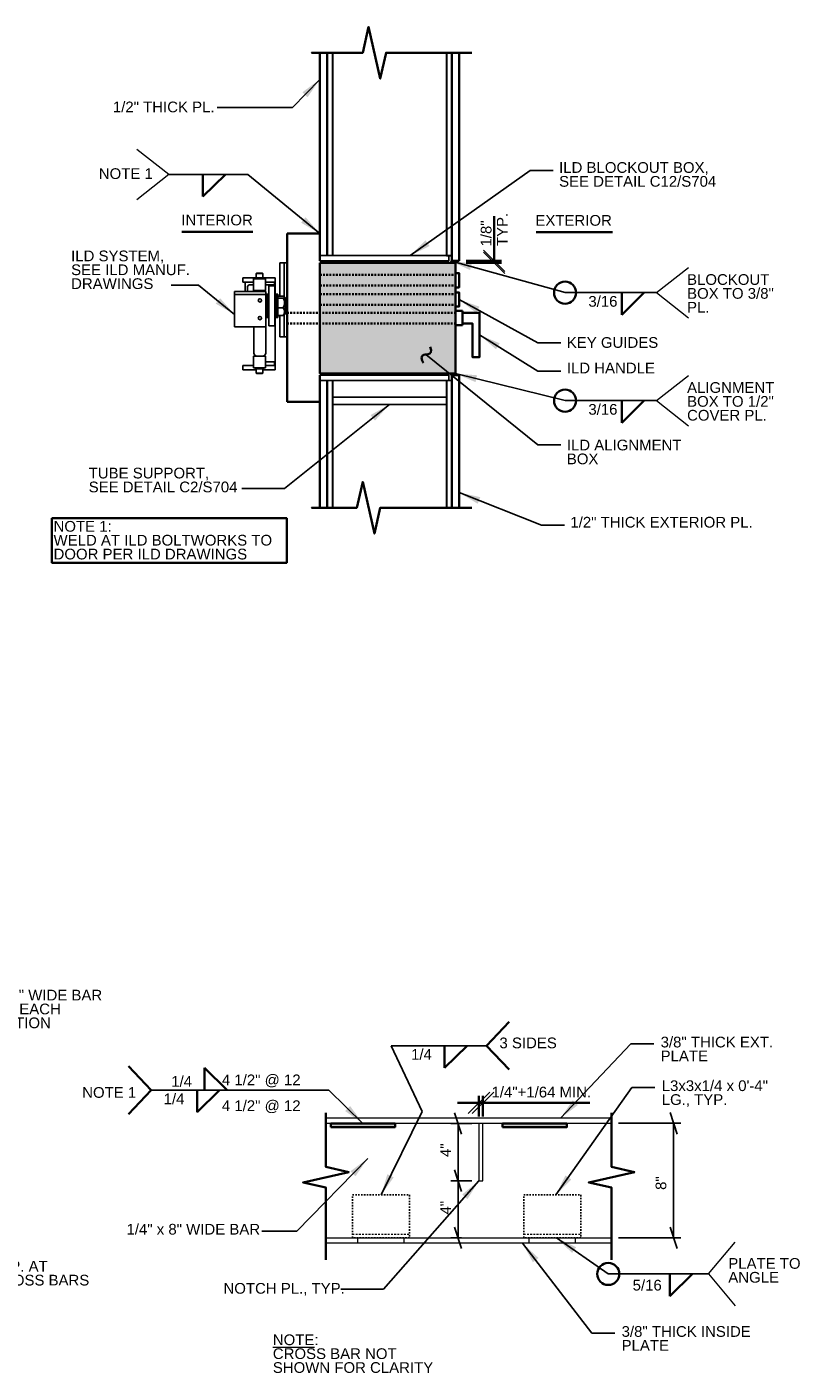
# Model space of a CAD drawing. Header units: inches. Extents: x -829 to 2226, y 10 to 4755.
# Tile 34 of 54: x 717 to 772, y 442 to 536. Entities that reach past the tile are written whole.
import ezdxf
from ezdxf.enums import TextEntityAlignment as Align

# ---------------------------------------------------------------- set-up
doc = ezdxf.new("R2010")
doc.units = ezdxf.units.IN
doc.header["$LTSCALE"] = 0.5
doc.header["$MEASUREMENT"] = 0
doc.linetypes.add('HIDDEN', pattern=[0.375, 0.25, -0.125])
doc.linetypes.add('HIDDEN2', pattern=[0.1875, 0.125, -0.0625])
for name, color, linetype, lineweight in [('G-ANNO-DIM', 7, 'Continuous', 0), ('G-ANNO-DIMS', 7, 'Continuous', 35), ('G-ANNO-PATT', 7, 'Continuous', 18), ('G-ANNO-TEXT', 7, 'Continuous', 35), ('S-BRAC-HORZ', 7, 'Continuous', 30), ('S-FSTN-MISC', 7, 'Continuous', 25), ('S-WALL-SHEA', 7, 'Continuous', 35)]:
    doc.layers.add(name, color=color, linetype=linetype, lineweight=lineweight)
doc.styles.add('AEC 1 1_2_1 0 Scale', font='arial.ttf', dxfattribs={"height": 0.75})
doc.dimstyles.new("1 1 2 1'-0", dxfattribs={"dimtxt": 0.75, "dimasz": 1.5, "dimexe": 0.5, "dimexo": 0.5, "dimgap": 0.5, "dimtad": 1, "dimdec": 4, "dimzin": 15, "dimdsep": 46, "dimlunit": 4, "dimtxsty": 'AEC 1 1_2_1 0 Scale', "dimblk": '_Oblique_0.3', "dimcen": 0.09, "dimadec": 4, "dimazin": 3, "dimtfac": 1, "dimtdec": 4, "dimtofl": 0, "dimtmove": 0, "dimatfit": 3, "dimfxl": 1, "dimfrac": 2, "dimtolj": 1, "dimtzin": 15, "dimarcsym": 0})

# ---------------------------------------------------------------- blocks, each defined once
blk = doc.blocks.new('_Oblique_0.3')
at = {"color": 0, "linetype": 'ByBlock', "lineweight": -2}
for p, q in [((0, 0), (-1, 0)), ((0.5, 0.167), (-0.5, -0.167))]:
    blk.add_line(p, q, dxfattribs=at)
blk = doc.blocks.new('*D128')
at = {"layer": 'Defpoints', "color": 0, "transparency": 16777216}
for p in [(758.439, 459.192), (762.79, 459.192), (758.439, 451.177)]:
    blk.add_point(p, dxfattribs=at)
at = {"layer": 'G-ANNO-DIMS', "color": 0, "lineweight": -2, "transparency": 16777216}
for p, q in [((758.939, 459.192), (763.29, 459.192)), ((762.79, 452.677), (762.79, 457.692)), ((758.939, 451.177), (763.29, 451.177))]:
    blk.add_line(p, q, dxfattribs=at)
at = {"layer": 'G-ANNO-DIMS', "color": 0, "lineweight": -2, "transparency": 16777216, "xscale": 1.5, "yscale": 1.5, "zscale": 1.5}
for p, rotation in [((762.79, 459.192), 90), ((762.79, 451.177), 270)]:
    blk.add_blockref('_Oblique_0.3', p, dxfattribs=dict(at, rotation=rotation))
at = {"layer": 'G-ANNO-DIMS', "color": 0, "transparency": 16777216, "insert": (761.907, 454.717), "char_height": 0.75, "attachment_point": 5, "rotation": 90, "style": 'AEC 1 1_2_1 0 Scale'}
blk.add_mtext('\\A1;  8"', dxfattribs=at)
blk = doc.blocks.new('*D129')
at = {"layer": 'Defpoints', "color": 0, "transparency": 16777216}
for p in [(747.687, 459.177), (749.153, 459.177), (749.153, 455.177)]:
    blk.add_point(p, dxfattribs=at)
at = {"layer": 'G-ANNO-DIMS', "color": 0, "lineweight": -2, "transparency": 16777216}
for p, q in [((748.653, 459.177), (747.187, 459.177)), ((747.687, 456.677), (747.687, 457.677)), ((748.653, 455.177), (747.187, 455.177))]:
    blk.add_line(p, q, dxfattribs=at)
at = {"layer": 'G-ANNO-DIMS', "color": 0, "lineweight": -2, "transparency": 16777216, "xscale": 1.5, "yscale": 1.5, "zscale": 1.5}
for p, rotation in [((747.687, 459.177), 90), ((747.687, 455.177), 270)]:
    blk.add_blockref('_Oblique_0.3', p, dxfattribs=dict(at, rotation=rotation))
at = {"layer": 'G-ANNO-DIMS', "color": 0, "transparency": 16777216, "insert": (746.812, 457.31), "char_height": 0.75, "attachment_point": 5, "rotation": 90, "style": 'AEC 1 1_2_1 0 Scale'}
blk.add_mtext('\\A1;4"', dxfattribs=at)
blk = doc.blocks.new('_Oblique')
at = {"color": 0, "linetype": 'ByBlock', "lineweight": -2}
blk.add_line((-0.5, -0.5), (0.5, 0.5), dxfattribs=at)
blk = doc.blocks.new('*D138')
at = {"layer": 'Defpoints', "color": 0, "transparency": 16777216}
for p in [(749.153, 455.177), (747.687, 451.177), (748.434, 451.177)]:
    blk.add_point(p, dxfattribs=at)
at = {"layer": 'G-ANNO-DIMS', "color": 0, "lineweight": -2, "transparency": 16777216}
for p, q in [((748.653, 455.177), (747.187, 455.177)), ((747.687, 453.677), (747.687, 452.677)), ((747.934, 451.177), (747.187, 451.177))]:
    blk.add_line(p, q, dxfattribs=at)
at = {"layer": 'G-ANNO-DIMS', "color": 0, "lineweight": -2, "transparency": 16777216, "xscale": 1.5, "yscale": 1.5, "zscale": 1.5}
for p, rotation in [((747.687, 455.177), 90), ((747.687, 451.177), 270)]:
    blk.add_blockref('_Oblique_0.3', p, dxfattribs=dict(at, rotation=rotation))
at = {"layer": 'G-ANNO-DIMS', "color": 0, "transparency": 16777216, "insert": (746.812, 453.284), "char_height": 0.75, "attachment_point": 5, "rotation": 90, "style": 'AEC 1 1_2_1 0 Scale'}
blk.add_mtext('\\A1;4"', dxfattribs=at)

msp = doc.modelspace()

# ---------------------------------------------------------------- hatches: boundary and pattern name
at = {"layer": 'G-ANNO-PATT', "transparency": 33554457, "extrusion": (0, 0, -1)}
msp.add_hatch(color=5, dxfattribs=at).paths.add_polyline_path([(-747.51007, 511.68242), (-747.51007, 519.43924), (-738.01007, 519.43924), (-738.01007, 511.68924)])
at = {"layer": 'G-ANNO-PATT'}
h = msp.add_hatch(color=5, dxfattribs=at)
h.dxf.hatch_style = 1
h.paths.add_polyline_path([(684.09357, 461.22858), (684.09357, 460.97858), (685.35759, 460.97858), (685.35759, 461.22858)])
h.paths.add_polyline_path([(690.98259, 461.22858), (690.98259, 459.22858), (691.23259, 459.22858), (691.23259, 461.22858)])
h.paths.add_polyline_path([(691.48259, 461.22858), (691.48259, 459.22858), (691.73259, 459.22858), (691.73259, 461.22858)])
h.paths.add_polyline_path([(690.98259, 455.22858), (690.98259, 453.22858), (691.23259, 453.22858), (691.23259, 455.22858)])
h.paths.add_polyline_path([(691.48259, 455.22858), (691.48259, 453.22858), (691.73259, 453.22858), (691.73259, 455.22858)])
h.paths.add_polyline_path([(692.85759, 461.22858), (692.85759, 460.97858), (697.35759, 460.97858), (697.35759, 461.22858)])
h.paths.add_polyline_path([(702.98259, 461.22858), (702.98259, 459.22858), (703.23259, 459.22858), (703.23259, 461.22858)])
h.paths.add_polyline_path([(703.48259, 461.22858), (703.48259, 459.22858), (703.73259, 459.22858), (703.73259, 461.22858)])
h.paths.add_polyline_path([(704.85759, 461.22858), (704.85759, 460.97858), (709.35759, 460.97858), (709.35759, 461.22858)])
h.paths.add_polyline_path([(702.98259, 455.22858), (702.98259, 453.22858), (703.23259, 453.22858), (703.23259, 455.22858)])
h.paths.add_polyline_path([(703.48259, 455.22858), (703.48259, 453.22858), (703.73259, 453.22858), (703.73259, 455.22858)])
h.paths.add_polyline_path([(738.77839, 459.1765), (738.77839, 458.9265), (743.27839, 458.9265), (743.27839, 459.1765)])
h.paths.add_polyline_path([(755.30839, 458.9265), (755.30839, 459.1765), (750.80839, 459.1765), (750.80839, 458.9265)])
h.paths.add_polyline_path([(790.02744, 458.91171), (790.02744, 459.15847), (785.52744, 459.15847), (785.52744, 458.91171)])
h.paths.add_polyline_path([(797.55744, 458.91171), (802.05744, 458.91171), (802.05744, 459.15847), (797.55744, 459.15847)])

# ---------------------------------------------------------------- linework, layer by layer
at = {"color": 7, "linetype": 'Continuous'}
for p, q in [((735.19924, 519.43924, -36.01993), (735.19924, 519.23299, -36.01993)), ((735.51274, 519.43924, -36.01993), (735.19924, 519.43924, -36.01993)), ((735.51274, 519.43924, -36.01993), (735.51274, 519.23299, -36.01993)), ((735.51274, 519.43924, -36.01993), (735.51274, 519.23299, -36.01993)), ((735.70992, 519.43924, -36.01993), (735.51274, 519.43924, -36.01993)), ((732.61617, 518.06775, -36.01993), (732.61617, 518.37713, -36.01993)), ((732.61617, 518.37713, -36.01993), (733.49768, 518.37713, -36.01993)), ((734.19192, 518.31525, -36.01993), (733.36692, 518.31525, -36.01993)), ((733.36692, 517.49025, -36.01993), (733.36692, 518.31525, -36.01993)), ((733.49768, 518.3928, -36.01993), (734.06115, 518.3928, -36.01993)), ((733.49768, 518.31525, -36.01993), (733.49768, 518.3928, -36.01993)), ((733.54738, 518.67898, -36.01993), (733.57059, 518.70218, -36.01993)), ((733.54738, 518.67898, -36.01993), (734.01145, 518.67898, -36.01993)), ((733.54738, 518.3928, -36.01993), (733.54738, 518.67898, -36.01993)), ((733.57059, 518.70218, -36.01993), (733.98824, 518.70218, -36.01993)), ((733.98824, 518.70218, -36.01993), (734.01145, 518.67898, -36.01993)), ((734.01145, 518.67898, -36.01993), (734.01145, 518.3928, -36.01993)), ((734.06115, 518.3928, -36.01993), (734.06115, 518.31525, -36.01993)), ((734.06115, 518.37713, -36.01993), (734.88492, 518.37713, -36.01993)), ((734.19192, 517.49025, -36.01993), (734.19192, 518.31525, -36.01993)), ((734.88492, 518.37713, -36.01993), (734.88492, 517.24853, -36.01993)), ((735.19924, 519.23299, -36.01993), (735.19924, 517.0987, -36.01993)), ((735.51274, 519.23299, -36.01993), (735.51274, 517.06073, -36.01993)), ((735.51274, 519.23299, -36.01993), (735.51274, 517.06073, -36.01993)), ((734.21667, 517.416, -36.01993), (732.02888, 517.416, -36.01993)), ((732.02888, 517.3665, -36.01993), (732.02888, 517.416, -36.01993)), ((732.77044, 518.06775, -36.01993), (732.61617, 518.06775, -36.01993)), ((732.77044, 518.06775, -36.01993), (732.77044, 517.416, -36.01993)), ((733.36692, 518.06775, -36.01993), (732.77044, 518.06775, -36.01993)), ((732.92967, 517.6965, -36.01993), (732.92967, 517.416, -36.01993)), ((733.36692, 517.90275, -36.01993), (733.13592, 517.90275, -36.01993)), ((734.19192, 517.49025, -36.01993), (733.36692, 517.49025, -36.01993)), ((734.83294, 518.06775, -36.01993), (734.19192, 518.06775, -36.01993)), ((734.88492, 517.90275, -36.01993), (734.19192, 517.90275, -36.01993)), ((734.21667, 517.3665, -36.01993), (734.21667, 517.416, -36.01993)), ((734.44024, 515.03175, -36.01993), (734.44024, 517.8153, -36.01993)), ((734.85274, 517.8153, -36.01993), (734.44024, 517.8153, -36.01993)), ((734.88492, 518.06775, -36.01993), (734.83294, 518.06775, -36.01993)), ((734.83294, 518.06775, -36.01993), (734.83294, 517.90275, -36.01993)), ((734.85274, 515.03175, -36.01993), (734.85274, 517.8153, -36.01993)), ((732.02888, 517.20975, -36.01993), (732.02888, 517.3665, -36.01993)), ((734.21667, 517.20975, -36.01993), (732.02888, 517.20975, -36.01993)), ((732.02888, 517.053, -36.01993), (732.02888, 517.20975, -36.01993)), ((732.02888, 515.09775, -36.01993), (732.02888, 517.053, -36.01993)), ((734.21667, 517.20975, -36.01993), (734.21667, 517.3665, -36.01993)), ((734.21667, 517.053, -36.01993), (734.21667, 517.20975, -36.01993)), ((734.21667, 515.09775, -36.01993), (734.21667, 517.053, -36.01993)), ((734.21667, 516.83603, -36.01993), (734.23399, 516.83603, -36.01993)), ((734.23399, 517.17529, -36.01993), (734.23399, 517.24853, -36.01993)), ((734.23399, 517.24853, -36.01993), (734.33712, 517.24853, -36.01993)), ((734.23399, 515.59853, -36.01993), (734.23399, 517.17529, -36.01993)), ((734.33712, 517.17529, -36.01993), (734.33712, 517.24853, -36.01993)), ((734.33712, 517.23133, -36.01993), (734.33712, 517.24853, -36.01993)), ((734.33712, 517.24853, -36.01993), (734.44024, 517.24853, -36.01993)), ((734.33712, 515.59853, -36.01993), (734.33712, 517.23133, -36.01993)), ((734.33712, 515.59853, -36.01993), (734.33712, 517.17529, -36.01993)), ((734.85274, 517.24853, -36.01993), (734.95587, 517.24853, -36.01993)), ((734.95587, 517.24853, -36.01993), (734.95587, 515.59853, -36.01993)), ((734.95587, 516.55356, -36.01993), (734.95587, 517.24853, -36.01993)), ((734.95587, 517.24853, -36.01993), (735.07219, 517.24853, -36.01993)), ((734.95587, 515.59853, -36.01993), (734.95587, 516.55356, -36.01993)), ((735.07219, 517.24853, -36.01993), (735.07219, 515.59853, -36.01993)), ((735.07219, 517.0987, -36.01993), (735.43765, 517.0987, -36.01993)), ((735.07219, 516.96347, -36.01993), (735.43765, 516.96347, -36.01993)), ((735.52172, 517.05392, -36.01993), (735.57462, 517.00103, -36.01993)), ((735.57462, 515.84603, -36.01993), (735.57462, 517.00103, -36.01993)), ((734.23399, 516.01103, -36.01993), (734.21667, 516.01103, -36.01993)), ((734.33712, 515.59853, -36.01993), (734.23399, 515.59853, -36.01993)), ((734.44024, 515.59853, -36.01993), (734.33712, 515.59853, -36.01993)), ((734.95587, 515.59853, -36.01993), (734.85274, 515.59853, -36.01993)), ((734.88492, 515.59853, -36.01993), (734.88492, 511.9335, -36.01993)), ((735.07219, 515.59853, -36.01993), (734.95587, 515.59853, -36.01993)), ((735.07219, 516.28829, -36.01993), (735.43765, 516.28829, -36.01993)), ((735.07219, 515.74836, -36.01993), (735.43765, 515.74836, -36.01993)), ((735.19924, 515.74836, -36.01993), (735.19924, 514.45838, -36.01993)), ((735.51274, 515.78633, -36.01993), (735.51274, 514.45838, -36.01993)), ((735.51274, 515.78633, -36.01993), (735.51274, 514.45838, -36.01993)), ((735.57462, 515.84603, -36.01993), (735.52172, 515.79314, -36.01993)), ((732.02888, 514.941, -36.01993), (732.02888, 515.09775, -36.01993)), ((734.21667, 514.941, -36.01993), (732.02888, 514.941, -36.01993)), ((733.39167, 514.941, -36.01993), (733.39167, 513.10913, -36.01993)), ((734.21667, 514.941, -36.01993), (734.21667, 515.09775, -36.01993)), ((734.21667, 514.941, -36.01993), (734.21667, 513.10913, -36.01993)), ((734.85274, 515.03175, -36.01993), (734.44024, 515.03175, -36.01993)), ((735.19924, 514.25213, -36.01993), (735.19924, 514.45838, -36.01993)), ((735.51274, 514.25213, -36.01993), (735.19924, 514.25213, -36.01993)), ((735.51274, 514.25213, -36.01993), (735.51274, 514.45838, -36.01993)), ((735.51274, 514.45838, -36.01993), (735.51274, 514.25213, -36.01993)), ((735.70992, 514.25213, -36.01993), (735.51274, 514.25213, -36.01993)), ((733.36692, 512.90288, -36.01993), (733.59792, 512.90288, -36.01993)), ((733.36692, 512.90288, -36.01993), (733.36692, 512.07788, -36.01993)), ((733.59792, 512.90288, -36.01993), (734.01042, 512.90288, -36.01993)), ((734.01042, 512.90288, -36.01993), (734.19192, 512.90288, -36.01993)), ((734.19192, 512.90288, -36.01993), (734.19192, 512.07788, -36.01993)), ((732.61617, 512.24288, -36.01993), (732.61617, 511.9335, -36.01993)), ((732.77044, 512.24288, -36.01993), (732.61617, 512.24288, -36.01993)), ((732.61617, 511.9335, -36.01993), (733.54738, 511.9335, -36.01993)), ((733.36692, 512.24288, -36.01993), (732.77044, 512.24288, -36.01993)), ((733.36692, 512.07788, -36.01993), (734.19192, 512.07788, -36.01993)), ((733.49768, 512.00033, -36.01993), (733.49768, 512.07788, -36.01993)), ((733.49768, 512.00033, -36.01993), (734.06115, 512.00033, -36.01993)), ((733.54738, 511.71416, -36.01993), (733.54738, 512.00033, -36.01993)), ((734.01145, 511.71416, -36.01993), (733.54738, 511.71416, -36.01993)), ((733.57059, 511.69095, -36.01993), (733.54738, 511.71416, -36.01993)), ((734.01145, 511.71416, -36.01993), (733.98824, 511.69095, -36.01993)), ((734.01145, 512.00033, -36.01993), (734.01145, 511.71416, -36.01993)), ((734.01145, 511.9335, -36.01993), (734.88492, 511.9335, -36.01993)), ((734.06115, 512.07788, -36.01993), (734.06115, 512.00033, -36.01993)), ((734.88492, 512.49038, -36.01993), (734.19192, 512.49038, -36.01993)), ((734.83294, 512.24288, -36.01993), (734.19192, 512.24288, -36.01993)), ((734.83294, 512.49038, -36.01993), (734.83294, 512.24288, -36.01993)), ((734.88492, 512.24288, -36.01993), (734.83294, 512.24288, -36.01993)), ((733.98824, 511.69095, -36.01993), (733.57059, 511.69095, -36.01993))]:
    msp.add_line(p, q, dxfattribs=at)
at = {"color": 7, "linetype": 'Continuous', "elevation": -36.01993, "flags": 128}
for points in [[(735.43765, 517.0987), (735.49925, 517.07052), (735.52033, 517.05522), (735.53175, 517.03958), (735.52903, 517.01756), (735.50611, 516.99594), (735.43765, 516.96347)], [(735.43765, 516.96347), (735.49925, 516.82275), (735.52033, 516.74639), (735.53175, 516.66828), (735.52903, 516.55835), (735.50611, 516.45041), (735.43765, 516.28829)], [(735.43765, 516.28829), (735.49148, 516.19327), (735.52315, 516.10268), (735.53325, 516.00948), (735.51749, 515.91243), (735.47937, 515.81875), (735.43765, 515.74836)], [(735.43765, 515.74836), (735.49925, 515.77654), (735.52033, 515.79184), (735.52147, 515.7934)]]:
    msp.add_lwpolyline(points, dxfattribs=at)
at = {"color": 7, "linetype": 'Continuous', "extrusion": (0, 0, -1)}
for centre in [(-733.80417, 516.79725, 36.01993), (-733.80417, 515.55975, 36.01993)]:
    msp.add_circle(centre, 0.1155, dxfattribs=at)
for centre, start, end in [((-733.13592, 517.6965, 36.01993), 0, 90), ((-733.54842, 517.284, 36.01993), 39.7918195, 90), ((-734.01042, 517.284, 36.01993), 90, 140.2081805), ((-733.59792, 513.10913, 36.01993), 270, 0), ((-734.01042, 513.10913, 36.01993), 180, 270)]:
    msp.add_arc(centre, 0.20625, start, end, dxfattribs=at)
at = {"layer": 'G-ANNO-DIMS'}
for p, q in [((750.22205, 519.56424, -36.01993), (750.22205, 522.6913, -36.01993)), ((748.26007, 519.56424, -36.01993), (750.72205, 519.56424, -36.01993)), ((748.26007, 519.43924, -36.01993), (750.72205, 519.43924, -36.01993)), ((750.22205, 519.43924, -36.01993), (750.22205, 519.56424, -36.01993)), ((749.15339, 459.6765, -72.03987), (749.15339, 461.12127, -72.03987)), ((749.43339, 459.6765, -72.03987), (749.43339, 461.12127, -72.03987)), ((749.15339, 460.62127, -72.03987), (747.65339, 460.62127, -72.03987)), ((749.15339, 460.62127, -72.03987), (749.43339, 460.62127, -72.03987)), ((749.43339, 460.62127, -72.03987), (756.91294, 460.62127, -72.03987))]:
    msp.add_line(p, q, dxfattribs=at)
at = {"layer": 'G-ANNO-TEXT', "color": 7, "linetype": 'Continuous', "lineweight": 0}
for p, q in [((727.4244, 525.61109, -36.01993), (725.19494, 527.36984, -36.01993)), ((727.4244, 525.61109, -36.01993), (725.19494, 523.85235, -36.01993)), ((761.59483, 517.34314, -36.01993), (763.82429, 519.10189, -36.01993)), ((761.59483, 517.34314, -36.01993), (763.82429, 515.5844, -36.01993)), ((761.59483, 509.78328, -36.01993), (763.82429, 511.54203, -36.01993)), ((761.59483, 509.78328, -36.01993), (763.82429, 508.02453, -36.01993)), ((765.22275, 448.65021, -72.03987), (767.09504, 450.88151, -72.03987)), ((765.22275, 448.65021, -72.03987), (767.09504, 446.41891, -72.03987))]:
    msp.add_line(p, q, dxfattribs=at)
at = {"layer": 'G-ANNO-TEXT'}
for p, q in [((729.80688, 524.0638, -36.01993), (731.38748, 525.61529, -36.01993)), ((729.80688, 525.61249, -36.01993), (729.80688, 524.0638, -36.01993)), ((728.34564, 521.60475, -36.01993), (733.30732, 521.60475, -36.01993)), ((735.70992, 521.48052, -36.01993), (735.70992, 509.69994, -36.01993)), ((735.70992, 521.48052, -36.01993), (738.01007, 521.48052, -36.01993)), ((753.14906, 521.57982, -36.01993), (758.50786, 521.57982, -36.01993)), ((759.15533, 515.79445, -36.01993), (760.73594, 517.34594, -36.01993)), ((759.15533, 517.34314, -36.01993), (759.15533, 515.79445, -36.01993)), ((748.01007, 516.06424, -36.01993), (747.51007, 516.06424, -36.01993)), ((748.01007, 516.06424, -36.01993), (748.01007, 515.06424, -36.01993)), ((748.01007, 515.06424, -36.01993), (747.51007, 515.06424, -36.01993)), ((735.70992, 509.69994, -36.01993), (738.01007, 509.69994, -36.01993)), ((759.15533, 508.23459, -36.01993), (760.73594, 509.78608, -36.01993)), ((759.15533, 509.78328, -36.01993), (759.15533, 508.23459, -36.01993)), ((749.66971, 464.6252, -72.03987), (751.27191, 466.29915, -72.03987)), ((746.73431, 463.07651, -72.03987), (748.31491, 464.628, -72.03987)), ((746.73431, 464.6252, -72.03987), (746.73431, 463.07651, -72.03987)), ((749.66971, 464.6252, -72.03987), (751.27191, 462.95126, -72.03987)), ((726.19365, 461.51462, -72.03987), (724.59145, 463.18857, -72.03987)), ((729.93391, 463.06891, -72.03987), (731.51452, 461.51742, -72.03987)), ((729.93391, 461.52022, -72.03987), (729.93391, 463.06891, -72.03987)), ((726.19365, 461.51462, -72.03987), (724.59145, 459.84067, -72.03987)), ((729.4012, 459.96593, -72.03987), (730.98181, 461.51742, -72.03987)), ((729.4012, 461.51462, -72.03987), (729.4012, 459.96593, -72.03987)), ((762.52227, 447.10151, -72.03987), (764.10287, 448.65301, -72.03987)), ((762.52227, 448.65021, -72.03987), (762.52227, 447.10151, -72.03987))]:
    msp.add_line(p, q, dxfattribs=at)
at = {"layer": 'G-ANNO-TEXT', "linetype": 'HIDDEN'}
for p, q in [((738.01007, 518.58854, -36.01993), (747.51007, 518.58854, -36.01993)), ((738.01007, 517.83854, -36.01993), (747.51007, 517.83854, -36.01993)), ((738.01007, 517.23921, -36.01993), (747.51007, 517.23921, -36.01993)), ((738.01007, 516.48921, -36.01993), (747.51007, 516.48921, -36.01993)), ((735.70992, 515.93924, -36.01993), (747.51007, 515.93924, -36.01993)), ((735.70992, 515.18924, -36.01993), (747.51007, 515.18924, -36.01993))]:
    msp.add_line(p, q, dxfattribs=at)
at = {"layer": 'G-ANNO-TEXT', "linetype": 'Continuous', "lineweight": 0}
for p, q in [((749.15339, 459.1765, -72.03987), (738.42917, 459.1765, -72.03987)), ((758.43877, 459.1765, -72.03987), (749.15339, 459.1765, -72.03987)), ((738.42917, 451.1765, -72.03987), (758.43877, 451.1765, -72.03987)), ((740.66839, 450.8015, -72.03987), (740.66839, 451.1765, -72.03987)), ((743.91839, 450.8015, -72.03987), (743.91839, 451.1765, -72.03987)), ((752.66839, 450.8015, -72.03987), (752.66839, 451.1765, -72.03987)), ((755.91839, 450.8015, -72.03987), (755.91839, 451.1765, -72.03987))]:
    msp.add_line(p, q, dxfattribs=at)
at = {"layer": 'G-ANNO-TEXT', "flags": 128}
for points, elevation in [([(737.42758, 534.13866), (737.42758, 534.13866), (741.00706, 534.13866), (741.41793, 535.94647), (742.23966, 532.33086), (742.65052, 534.13866), (748.643, 534.13866)], -36.01993), ([(747.51007, 518.71354), (747.76007, 518.71354), (747.76007, 517.71354), (747.51007, 517.71354)], -36.01993), ([(747.51007, 517.36421), (747.76007, 517.36421), (747.76007, 516.36421), (747.51007, 516.36421)], -36.01993), ([(748.01007, 515.93924), (749.19664, 515.93924), (749.19664, 512.82929), (748.69664, 512.82929), (748.69664, 515.18924), (748.01007, 515.18924)], -36.01993), ([(737.42758, 502.28641), (737.42758, 502.28641), (740.5957, 502.28641), (741.00656, 504.09422), (741.8283, 500.47861), (742.23916, 502.28641), (748.643, 502.28641)], -36.01993), ([(738.42917, 459.91916), (738.42917, 459.19189), (738.42917, 456.14644), (740.02917, 455.7828), (736.82917, 455.05553), (738.42917, 454.69189), (738.42917, 449.63453)], -72.03987), ([(758.43877, 459.91916), (758.43877, 459.19189), (758.43877, 456.14644), (760.03877, 455.7828), (756.83877, 455.05553), (758.43877, 454.69189), (758.43877, 449.63453)], -72.03987)]:
    msp.add_lwpolyline(points, dxfattribs=dict(at, elevation=elevation))
at = {"layer": 'G-ANNO-TEXT', "linetype": 'Continuous', "lineweight": 0, "elevation": -72.03987, "flags": 128}
for points in [[(758.43877, 459.5515), (738.42917, 459.5515)], [(749.15339, 459.1765), (749.15339, 455.1765), (749.43339, 455.1765), (749.43339, 459.1765)], [(758.43877, 450.8015), (738.42917, 450.8015)]]:
    msp.add_lwpolyline(points, dxfattribs=at)
at = {"layer": 'G-ANNO-TEXT'}
for centre in [(755.18531, 517.34314, -36.01993), (755.18531, 509.78328, -36.01993), (758.20617, 448.65021, -72.03987)]:
    msp.add_circle(centre, 0.77216, dxfattribs=at)
msp.add_open_spline([(745.73281, 513.53999), (745.92578, 513.17815), (745.53963, 512.97221), (745.34464, 513.04306), (745.02054, 512.87022), (745.25578, 512.42911)], degree=3, dxfattribs=at)
at = {"layer": 'G-ANNO-TEXT', "color": 7, "linetype": 'Continuous', "lineweight": 0}
msp.add_solid([(738.01007, 532.27669, -36.01993), (736.78677, 531.37334, -36.01993), (737.14587, 531.02543, -36.01993)], dxfattribs=at)
at = {"layer": 'G-ANNO-TEXT', "color": 253, "transparency": 33554495}
msp.add_3dface([(738.01007, 519.43924, -36.01993), (747.51007, 519.43924, -36.01993), (747.51007, 511.68242, -36.01993), (738.01007, 511.68924, -36.01993)], dxfattribs=at)
at = {"layer": 'G-ANNO-TEXT'}
for points in [[(719.23313, 501.54923), (735.69297, 501.54923), (735.69297, 498.43381), (719.23313, 498.43381)], [(738.77839, 458.9265, -72.03987), (743.27839, 458.9265, -72.03987), (743.27839, 459.1765, -72.03987), (738.77839, 459.1765, -72.03987)], [(750.80839, 458.9265, -72.03987), (755.30839, 458.9265, -72.03987), (755.30839, 459.1765, -72.03987), (750.80839, 459.1765, -72.03987)]]:
    msp.add_3dface(points, dxfattribs=at)
at = {"layer": 'S-BRAC-HORZ'}
for p, q in [((738.88507, 534.13866, -36.01993), (738.88507, 519.93924, -36.01993)), ((746.88507, 534.13866, -36.01993), (746.88507, 519.93924, -36.01993)), ((746.88507, 519.93924, -36.01993), (747.26007, 519.93924, -36.01993)), ((738.88507, 511.18924, -36.01993), (738.88507, 502.28641, -36.01993)), ((746.88507, 511.18924, -36.01993), (746.88507, 502.28641, -36.01993)), ((746.88507, 508.65874, -36.01993), (746.88507, 502.28641, -36.01993))]:
    msp.add_line(p, q, dxfattribs=at)
at = {"layer": 'S-FSTN-MISC'}
for p, q in [((738.01007, 519.93924, -36.01993), (747.03877, 519.93924, -36.01993)), ((738.01007, 519.56424, -36.01993), (747.03877, 519.56424, -36.01993)), ((747.03877, 519.93924, -36.01993), (747.03877, 519.56424, -36.01993)), ((738.01007, 511.56424, -36.01993), (747.03877, 511.56424, -36.01993)), ((738.01007, 511.18924, -36.01993), (747.26007, 511.18924, -36.01993)), ((747.03877, 511.56424, -36.01993), (747.03877, 511.18924, -36.01993)), ((738.88507, 510.01849, -36.01993), (746.88507, 510.01849, -36.01993)), ((738.88507, 509.51849, -36.01993), (746.88507, 509.51849, -36.01993))]:
    msp.add_line(p, q, dxfattribs=at)
at = {"layer": 'S-FSTN-MISC', "linetype": 'HIDDEN', "lineweight": 0}
for p, q in [((740.29339, 451.4265, -72.03987), (744.29339, 451.4265, -72.03987)), ((752.29339, 451.4265, -72.03987), (756.29339, 451.4265, -72.03987))]:
    msp.add_line(p, q, dxfattribs=at)
at = {"layer": 'S-FSTN-MISC', "linetype": 'HIDDEN2', "elevation": -72.03987}
for points in [[(740.29339, 454.1765), (744.29339, 454.1765), (744.29339, 451.1765), (740.29339, 451.1765)], [(752.29339, 454.1765), (756.29339, 454.1765), (756.29339, 451.1765), (752.29339, 451.1765)]]:
    msp.add_lwpolyline(points, close=True, dxfattribs=at)
at = {"layer": 'S-FSTN-MISC'}
msp.add_3dface([(738.01007, 519.43924, -36.01993), (747.51007, 519.43924, -36.01993), (747.51007, 511.68242, -36.01993), (738.01007, 511.68924, -36.01993)], dxfattribs=at)
at = {"layer": 'S-WALL-SHEA'}
for p, q in [((738.01007, 534.13866, -36.01993), (738.01007, 519.56424, -36.01993)), ((738.51007, 534.13866, -36.01993), (738.51007, 519.93924, -36.01993)), ((747.26007, 534.13866, -36.01993), (747.26007, 519.93924, -36.01993)), ((747.76007, 534.13866, -36.01993), (747.76007, 519.56424, -36.01993)), ((747.26007, 519.56424, -36.01993), (747.26007, 519.93924, -36.01993)), ((747.76007, 519.56424, -36.01993), (747.26007, 519.56424, -36.01993)), ((738.01007, 511.56424, -36.01993), (738.01007, 502.28641, -36.01993)), ((738.51007, 511.18924, -36.01993), (738.51007, 502.28641, -36.01993)), ((747.26007, 511.56424, -36.01993), (747.26007, 502.28641, -36.01993)), ((747.76007, 511.56424, -36.01993), (747.26007, 511.56424, -36.01993)), ((747.76007, 511.56424, -36.01993), (747.76007, 502.28641, -36.01993))]:
    msp.add_line(p, q, dxfattribs=at)

# ---------------------------------------------------------------- block references
at = {"layer": 'G-ANNO-DIM', "xscale": 1.5, "yscale": 1.5, "zscale": 1.5}
for p, rotation in [((750.22205, 519.56424, -36.01993), 270), ((750.22205, 519.43924, -36.01993), 90), ((749.43339, 460.62127, -72.03987), 180)]:
    msp.add_blockref('_Oblique', p, dxfattribs=dict(at, rotation=rotation))
msp.add_blockref('_Oblique', (749.15339, 460.62127, -72.03987), dxfattribs=at)

# ---------------------------------------------------------------- texts
at = {"layer": 'G-ANNO-DIM', "insert": (749.65963, 521.48584, -36.01993), "char_height": 0.75, "attachment_point": 5, "rotation": 90, "style": 'AEC 1 1_2_1 0 Scale'}
msp.add_mtext('\\A1;1/8"', dxfattribs=at)
at = {"layer": 'G-ANNO-DIM', "insert": (753.5211, 461.37465, -72.03987), "char_height": 0.75, "attachment_point": 5, "style": 'AEC 1 1_2_1 0 Scale'}
msp.add_mtext('\\A1;1/4"+1/64 MIN.', dxfattribs=at)
at = {"layer": 'G-ANNO-TEXT', "color": 7, "linetype": 'Continuous', "lineweight": 0, "style": 'AEC 1 1_2_1 0 Scale'}
for s, p in [('3/16', (756.8176, 517.10922, -36.01993)), ('3/16', (756.8176, 509.54936, -36.01993)), ('1/4', (744.39657, 464.39128, -72.03987)), ('1/4', (727.06347, 461.28069, -72.03987)), ('5/16', (759.9188, 448.23874, -72.03987))]:
    msp.add_text(s, height=0.75, dxfattribs=at).set_placement(p, align=Align.TOP_LEFT)
for s, p in [('1/4', (727.59618, 461.75414, -72.03987)), ('4 1/2" @ 12', (731.14447, 461.8595, -72.03987)), ('4 1/2" @ 12', (731.14447, 460.05377, -72.03987))]:
    msp.add_text(s, height=0.75, dxfattribs=at).set_placement(p)
at = {"layer": 'G-ANNO-TEXT', "color": 7, "linetype": 'Continuous', "lineweight": 0, "char_height": 0.75, "attachment_point": 1, "style": 'AEC 1 1_2_1 0 Scale'}
for s, insert, line_spacing_factor in [('1/2" THICK PL.', (723.50582, 530.7185, -36.01993), 0.6), ('ILD BLOCKOUT BOX,\\PSEE DETAIL C12/S704', (754.76755, 526.48083, -36.01993), 0.776524), ('INTERIOR', (728.3037, 522.80314, -36.01993), 0.6), ('EXTERIOR', (753.10712, 522.77821, -36.01993), 0.6), ('ILD SYSTEM,\\PSEE ILD MANUF.\\PDRAWINGS', (720.58093, 520.29144, -36.01993), 0.776524), ('KEY GUIDES', (755.30723, 514.22941, -36.01993), 0.6), ('ILD HANDLE', (755.30723, 512.44302, -36.01993), 0.6), ('ILD ALIGNMENT\\PBOX', (755.30723, 507.05121, -36.01993), 0.776524), ('TUBE SUPPORT, \\PSEE DETAIL C2/S704', (721.81171, 505.08875, -36.01993), 0.776524), ('1/2" THICK EXTERIOR PL.', (755.55723, 501.6493, -36.01993), 0.6), ('1/4" x 8" WIDE BAR\\PCONT. EACH\\PDIRECTION', (713.39866, 468.5429), 0.776524), ('3 SIDES', (750.5887, 465.19795, -72.03987), 0.6), ('3/8" THICK EXT.\\PPLATE', (761.87874, 465.25512, -72.03987), 0.776524), ('L3x3x1/4 x 0\'-4" \\PLG., TYP.', (761.95562, 462.20169, -72.03987), 0.776524), ('TYP. AT\\PCROSS BARS', (714.98534, 449.5605, -72.03987), 0.776524), ('PLATE TO\\PANGLE', (766.61906, 449.75953, -72.03987), 0.776524), ('NOTCH PL., TYP.', (731.25565, 448.0146, -72.03987), 0.6), ('3/8" THICK INSIDE\\PPLATE', (759.14667, 444.99482, -72.03987), 0.776524), ('{\\LNOTE}:\\PCROSS BAR NOT\\PSHOWN FOR CLARITY', (734.71265, 444.41329, -72.03987), 0.776524)]:
    msp.add_mtext(s, dxfattribs=dict(at, insert=insert, line_spacing_factor=line_spacing_factor))
for s, insert, width, line_spacing_factor in [('\\A1;NOTE 1', (722.52186, 526.05232, -36.01993), 4.0936497, 0.776524), ('\\A1;BLOCKOUT BOX TO 3/8" PL.', (763.73181, 518.63772, -36.01993), 6.8434407, 0.776524), ('\\A1;ALIGNMENT BOX TO 1/2" COVER PL.', (763.73181, 511.07786, -36.01993), 6.8434407, 0.776524), ('NOTE 1:\\PWELD AT ILD BOLTWORKS TO DOOR PER ILD DRAWINGS', (719.35152, 501.36018, -36.01993), 17.6298524, 0.776524), ('NOTE 1', (721.35832, 461.72744, -72.03987), 16.3468893, 0.6), ('1/4" x 8" WIDE BAR', (724.46082, 452.15274, -72.03987), 10.4431271, 0.776524)]:
    msp.add_mtext(s, dxfattribs=dict(at, insert=insert, width=width, line_spacing_factor=line_spacing_factor))
at = {"layer": 'G-ANNO-TEXT', "color": 7, "linetype": 'Continuous', "lineweight": 0, "insert": (750.40885, 520.60523, -36.01993), "char_height": 0.75, "attachment_point": 1, "rotation": 90, "line_spacing_factor": 0.6, "style": 'AEC 1 1_2_1 0 Scale'}
msp.add_mtext('TYP.', dxfattribs=at)

# ---------------------------------------------------------------- dimensions: what is measured, and where the dimension line sits
at = {"layer": 'G-ANNO-DIMS'}
for base, p2, angle, picture, middle in [((747.68654, 459.1765, -72.03987), (749.15339, 459.1765, -72.03987), 90, '*D129', (747.68654, 457.30984, -72.03987)), ((747.68654, 451.1765, -72.03987), (748.43397, 451.1765, -72.03987), 270, '*D138', (747.68654, 453.28396, -72.03987))]:
    dim = msp.add_linear_dim(base=base, p1=(749.15339, 455.1765, -72.03987), p2=p2, angle=angle, dimstyle="1 1 2 1'-0", dxfattribs=at)
    dim.commit()
    dim.dimension.update_dxf_attribs({"geometry": picture, "text_midpoint": middle, "dimtype": 160})
dim = msp.add_linear_dim(base=(762.79039, 459.19189, -72.03987), p1=(758.43877, 451.1765, -72.03987), p2=(758.43877, 459.19189, -72.03987), angle=90, text='  <>', dimstyle="1 1 2 1'-0", dxfattribs=at)
dim.commit()
dim.dimension.update_dxf_attribs({"geometry": '*D128', "text_midpoint": (762.79039, 454.71689, -72.03987), "dimtype": 160})

# ---------------------------------------------------------------- leaders
at = {"layer": 'G-ANNO-TEXT', "color": 7, "linetype": 'Continuous', "lineweight": 0}
for points in [[(738.01007, 532.27669, -36.01993), (736.09899, 530.30418, -36.01993), (730.81881, 530.30418, -36.01993)], [(732.02888, 515.81841, -36.01993), (729.50348, 517.86677, -36.01993), (727.5827, 517.86677, -36.01993)], [(742.88507, 509.51849, -36.01993), (735.52251, 503.62625, -36.01993), (732.53734, 503.62625, -36.01993)], [(741.36833, 456.736, -72.03987), (736.39897, 451.63219, -72.03987), (733.94993, 451.63219, -72.03987)], [(749.15339, 455.1765, -72.03987), (742.46971, 447.57577, -72.03987), (739.46474, 447.57577, -72.03987)], [(754.58729, 451.1765, -72.03987), (758.20617, 448.65021, -72.03987), (765.22275, 448.65021, -72.03987)]]:
    msp.add_leader(points, dimstyle="1 1 2 1'-0", override={"dimgap": 1}, dxfattribs=at)
at = {"layer": 'G-ANNO-TEXT'}
for points in [[(744.32912, 519.93924, -36.01993), (752.7381, 525.89476, -36.01993), (754.34611, 525.89476, -36.01993)], [(738.01007, 521.48052, -36.01993), (732.95439, 525.61109, -36.01993), (727.4244, 525.61109, -36.01993)], [(747.14826, 519.56424, -36.01993), (755.18531, 517.34314, -36.01993), (761.59483, 517.34314, -36.01993)], [(747.76007, 516.86421, -36.01993), (753.27779, 513.83641, -36.01993), (754.88579, 513.83641, -36.01993)], [(749.19664, 514.38427, -36.01993), (753.27779, 511.85694, -36.01993), (754.88579, 511.85694, -36.01993)], [(745.43159, 513.00788, -36.01993), (753.27779, 506.68544, -36.01993), (754.88579, 506.68544, -36.01993)], [(747.51055, 511.68242, -36.01993), (755.18531, 509.78328, -36.01993), (761.59483, 509.78328, -36.01993)], [(747.76007, 503.3517, -36.01993), (753.52779, 501.06323, -36.01993), (755.13579, 501.06323, -36.01993)], [(742.29339, 454.1765, -72.03987), (745.18176, 460.01636, -72.03987), (742.99483, 464.6252, -72.03987), (749.66971, 464.6252, -72.03987)], [(754.8723, 459.5515, -72.03987), (759.78821, 464.76389, -72.03987), (761.39622, 464.76389, -72.03987)], [(741.02839, 459.1765, -72.03987), (738.63143, 461.51322, -72.03987), (726.19365, 461.51462, -72.03987)], [(754.54339, 454.1765, -72.03987), (759.86509, 461.70309, -72.03987), (761.4731, 461.70309, -72.03987)], [(752.20825, 450.8015, -72.03987), (757.05614, 444.50359, -72.03987), (758.66414, 444.50359, -72.03987)]]:
    msp.add_leader(points, dimstyle="1 1 2 1'-0", override={"dimgap": 1}, dxfattribs=at)

doc.saveas('drawing.dxf')
